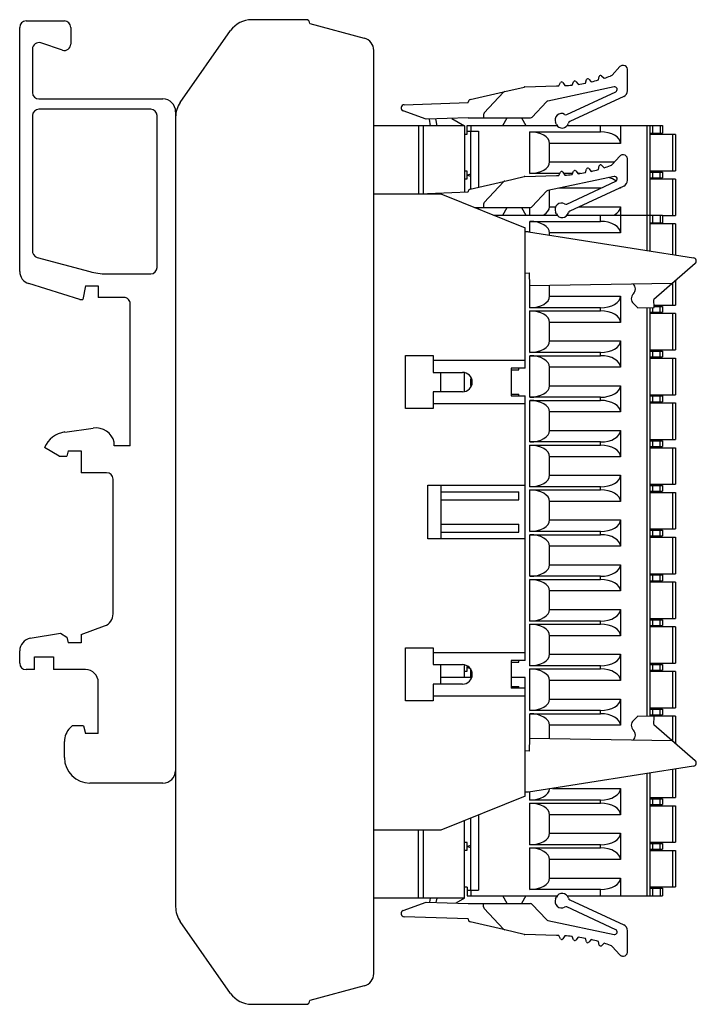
# Model space of a CAD drawing. Header units: millimetres. Extents: x 79.3 to 132.2, y 115.4 to 192.4.
import ezdxf

# ---------------------------------------------------------------- set-up
doc = ezdxf.new("R2010")
doc.units = ezdxf.units.MM
doc.header["$LTSCALE"] = 19.36
doc.layers.get('0').update_dxf_attribs({"linetype": 'CONTINUOUS'})

msp = doc.modelspace()

# ---------------------------------------------------------------- linework, layer by layer
at = {"color": 6, "linetype": 'Continuous'}
for p, q in [((79.303, 172.685), (79.303, 191.772)), ((79.803, 192.272), (82.803, 192.272)), ((83.303, 191.772), (83.303, 190.466)), ((101.703, 192.372), (97.445, 192.372)), ((102.003, 192.072), (106.262, 190.931)), ((91.864, 185.889), (95.806, 191.519)), ((82.645, 189.991), (80.961, 190.553)), ((80.303, 190.078), (80.303, 186.672)), ((107.002, 117.779), (107.002, 189.965)), ((125.638, 188.045), (126.25, 188.702)), ((126.54, 188.797), (126.47, 188.797)), ((124.579, 187.656), (124.643, 187.935)), ((124.809, 187.986), (125.018, 187.791)), ((126.84, 186.819), (126.84, 188.497)), ((118.819, 187.111), (121.29, 187.197)), ((125.799, 187.112), (120.614, 186.01)), ((121.48, 187.199), (121.614, 187.451)), ((121.787, 187.457), (121.939, 187.215)), ((122.525, 187.261), (122.636, 187.524)), ((122.808, 187.545), (122.981, 187.317)), ((123.56, 187.414), (123.649, 187.686)), ((123.818, 187.722), (124.01, 187.509)), ((114.545, 186.13), (117.141, 186.729)), ((115.644, 185.082), (117.149, 186.696)), ((117.25, 186.754), (118.762, 187.103)), ((122.113, 184.958), (125.925, 186.735)), ((126.552, 186.366), (122.332, 184.398)), ((80.803, 186.172), (90.503, 186.172)), ((109.382, 185.723), (114.39, 185.898)), ((114.39, 185.898), (114.39, 185.935)), ((120.51, 185.951), (119.395, 184.756)), ((80.303, 184.872), (80.303, 174.353)), ((89.553, 185.372), (80.803, 185.372)), ((90.053, 172.997), (90.053, 184.872)), ((91.503, 185.172), (91.503, 184.79)), ((111.107, 184.582), (109.305, 185.238)), ((115.59, 184.946), (115.59, 184.697)), ((91.502, 184.741), (91.502, 123.003)), ((114.102, 184.072), (107.002, 184.072)), ((110.502, 184.072), (110.502, 178.762)), ((110.902, 178.776), (110.902, 184.072)), ((114.39, 184.697), (111.107, 184.582)), ((111.449, 184.072), (111.358, 184.591)), ((111.83, 184.608), (111.924, 184.072)), ((113.098, 184.652), (114.102, 184.072)), ((114.102, 184.072), (114.102, 178.888)), ((114.299, 183.422), (114.299, 184.097)), ((114.299, 184.097), (121.34, 184.097)), ((114.39, 184.697), (119.253, 184.697)), ((117.095, 184.097), (117.441, 184.697)), ((118.557, 184.697), (118.903, 184.097)), ((121.287, 184.186), (121.224, 184.322)), ((122.14, 184.097), (129.599, 184.097)), ((124.74, 183.597), (124.74, 184.097)), ((126.299, 184.097), (126.299, 182.697)), ((128.599, 184.097), (128.599, 174.289)), ((129.599, 184.097), (129.599, 183.497)), ((114.102, 183.42), (114.299, 183.422)), ((114.299, 183.647), (115.199, 183.647)), ((114.599, 179.13), (114.599, 183.647)), ((115.199, 183.647), (115.199, 179.281)), ((119.199, 180.347), (119.199, 183.597)), ((119.199, 183.597), (124.74, 183.597)), ((130.599, 183.397), (128.599, 183.397)), ((128.626, 183.497), (129.599, 183.497)), ((130.599, 183.397), (130.599, 180.547)), ((120.758, 181.247), (120.758, 182.697)), ((126.54, 181.797), (126.47, 181.797)), ((124.809, 180.986), (125.018, 180.791)), ((125.638, 181.045), (126.25, 181.702)), ((126.84, 179.819), (126.84, 181.497)), ((114.299, 180.522), (114.104, 180.524)), ((114.299, 179.922), (114.299, 180.522)), ((118.819, 180.111), (121.29, 180.197)), ((121.559, 180.347), (119.199, 180.347)), ((121.48, 180.199), (121.614, 180.451)), ((121.787, 180.457), (121.939, 180.215)), ((122.561, 180.347), (121.856, 180.347)), ((122.525, 180.261), (122.636, 180.524)), ((122.808, 180.545), (122.981, 180.317)), ((123.182, 180.347), (122.981, 180.347)), ((123.56, 180.414), (123.649, 180.686)), ((123.818, 180.722), (124.01, 180.509)), ((124.579, 180.656), (124.643, 180.935)), ((128.599, 180.547), (130.599, 180.547)), ((128.599, 180.447), (129.599, 180.447)), ((129.599, 180.447), (129.599, 179.997)), ((114.102, 179.92), (114.299, 179.922)), ((114.545, 179.13), (117.141, 179.729)), ((115.644, 178.082), (117.149, 179.696)), ((117.25, 179.754), (118.762, 180.103)), ((125.799, 180.112), (120.614, 179.01)), ((122.113, 177.958), (125.925, 179.735)), ((130.599, 179.897), (128.599, 179.897)), ((128.626, 179.997), (129.599, 179.997)), ((130.599, 179.897), (130.599, 177.047)), ((107.002, 178.764), (112.243, 178.764)), ((110.561, 178.764), (114.39, 178.898)), ((112.243, 178.764), (118.847, 176.097)), ((114.39, 178.898), (114.39, 178.935)), ((120.51, 178.951), (119.395, 177.756)), ((120.758, 177.747), (120.758, 179.041)), ((126.552, 179.366), (122.332, 177.398)), ((126.299, 179.248), (126.299, 179.197)), ((115.59, 177.946), (115.59, 177.697)), ((114.885, 177.697), (119.253, 177.697)), ((115.199, 177.697), (115.199, 177.57)), ((117.095, 177.097), (117.441, 177.697)), ((118.557, 177.697), (118.903, 177.097)), ((119.199, 177.097), (119.199, 177.697)), ((121.287, 177.186), (121.224, 177.322)), ((126.299, 177.747), (126.299, 175.697)), ((116.371, 177.097), (121.34, 177.097)), ((119.199, 175.791), (119.199, 176.597)), ((119.199, 176.597), (124.74, 176.597)), ((122.14, 177.097), (129.599, 177.097)), ((124.74, 176.597), (124.74, 177.097)), ((130.599, 176.397), (128.599, 176.397)), ((128.626, 176.497), (129.599, 176.497)), ((129.599, 177.097), (129.599, 176.497)), ((129.599, 177.047), (130.599, 177.047)), ((130.599, 176.397), (130.599, 173.972)), ((118.847, 165.112), (118.847, 176.097)), ((119.115, 175.792), (118.847, 175.787)), ((119.115, 175.791), (132.019, 173.747)), ((120.758, 175.531), (120.758, 175.697)), ((80.673, 173.77), (84.787, 172.667)), ((132.146, 173.305), (128.923, 170.503)), ((86.081, 172.497), (89.553, 172.497)), ((118.847, 172.561), (119.169, 172.567)), ((119.166, 172.565), (119.184, 171.551)), ((84.003, 170.497), (80.008, 171.73)), ((130.352, 171.746), (119.181, 171.551)), ((130.599, 171.96), (130.599, 170.047)), ((84.453, 171.547), (84.243, 170.497)), ((84.453, 171.547), (85.453, 171.547)), ((85.453, 171.547), (85.453, 170.647)), ((119.199, 169.847), (119.199, 171.551)), ((120.758, 170.747), (120.758, 171.578)), ((84.003, 170.497), (84.243, 170.497)), ((87.453, 170.647), (85.453, 170.647)), ((126.299, 170.747), (126.299, 168.697)), ((128.932, 169.863), (128.921, 170.503)), ((87.953, 159.047), (87.953, 170.147)), ((124.74, 169.847), (119.199, 169.847)), ((119.199, 166.347), (119.199, 169.597)), ((119.199, 169.597), (124.74, 169.597)), ((124.74, 169.597), (124.74, 169.847)), ((127.652, 169.848), (127.32, 170.168)), ((127.652, 169.844), (128.93, 169.866)), ((128.599, 169.86), (128.599, 137.884)), ((128.626, 169.497), (129.599, 169.497)), ((128.929, 170.047), (130.599, 170.047)), ((128.93, 169.947), (129.599, 169.947)), ((129.599, 169.947), (129.599, 169.497)), ((120.758, 167.247), (120.758, 168.697)), ((130.599, 169.397), (128.599, 169.397)), ((130.599, 169.397), (130.599, 166.547)), ((126.299, 167.247), (126.299, 165.197)), ((124.74, 166.347), (119.199, 166.347)), ((124.74, 166.097), (124.74, 166.347)), ((128.599, 166.547), (130.599, 166.547)), ((128.599, 166.447), (129.599, 166.447)), ((129.599, 166.447), (129.599, 165.997)), ((109.474, 161.962), (109.474, 166.102)), ((109.474, 166.102), (111.659, 166.102)), ((111.659, 166.102), (111.659, 164.794)), ((111.659, 165.734), (118.847, 165.734)), ((119.199, 166.097), (124.74, 166.097)), ((119.199, 162.847), (119.199, 166.097)), ((128.599, 165.897), (130.599, 165.897)), ((128.626, 165.997), (129.599, 165.997)), ((130.599, 165.897), (130.599, 163.047)), ((111.659, 164.794), (113.945, 164.794)), ((112.243, 163.27), (112.243, 164.794)), ((114.102, 163.27), (114.102, 164.794)), ((117.755, 165.112), (117.755, 162.953)), ((118.847, 165.112), (117.755, 165.112)), ((117.755, 164.985), (118.339, 164.985)), ((118.339, 164.985), (118.339, 165.112)), ((120.758, 163.747), (120.758, 165.197)), ((114.599, 163.771), (114.599, 164.292)), ((111.659, 163.27), (111.659, 161.962)), ((113.945, 163.27), (111.659, 163.27)), ((126.299, 163.747), (126.299, 161.697)), ((117.755, 163.08), (118.339, 163.08)), ((117.755, 162.953), (118.847, 162.953)), ((118.339, 162.953), (118.339, 163.08)), ((118.847, 142.252), (118.847, 162.953)), ((124.74, 162.847), (119.199, 162.847)), ((119.199, 162.597), (124.74, 162.597)), ((119.199, 159.347), (119.199, 162.597)), ((124.74, 162.597), (124.74, 162.847)), ((128.599, 163.047), (130.599, 163.047)), ((128.599, 162.947), (129.599, 162.947)), ((128.626, 162.497), (129.599, 162.497)), ((129.599, 162.947), (129.599, 162.497)), ((111.659, 161.962), (109.474, 161.962)), ((118.847, 162.33), (111.659, 162.33)), ((128.599, 162.397), (130.599, 162.397)), ((130.599, 162.397), (130.599, 159.547)), ((120.758, 160.247), (120.758, 161.697)), ((82.831, 160.128), (85.049, 160.433)), ((126.299, 160.247), (126.299, 158.197)), ((128.599, 159.547), (130.599, 159.547)), ((128.599, 159.447), (129.599, 159.447)), ((129.599, 159.447), (129.599, 158.997)), ((82.403, 158.247), (81.254, 158.91)), ((83.103, 158.647), (82.996, 158.247)), ((83.103, 158.647), (84.103, 158.647)), ((84.103, 158.647), (84.103, 156.947)), ((86.703, 159.047), (86.703, 159.331)), ((87.953, 159.047), (86.703, 159.047)), ((124.74, 159.347), (119.199, 159.347)), ((119.199, 159.097), (124.74, 159.097)), ((119.199, 155.847), (119.199, 159.097)), ((124.74, 159.097), (124.74, 159.347)), ((128.599, 158.897), (130.599, 158.897)), ((128.626, 158.997), (129.599, 158.997)), ((130.599, 158.897), (130.599, 156.047)), ((82.403, 158.247), (82.996, 158.247)), ((120.758, 156.747), (120.758, 158.197)), ((86.103, 156.947), (84.103, 156.947)), ((86.603, 145.901), (86.603, 156.447)), ((126.299, 156.747), (126.299, 154.697)), ((111.227, 155.968), (118.847, 155.968)), ((111.227, 151.777), (111.227, 155.968)), ((112.243, 155.968), (112.243, 151.777)), ((124.74, 155.847), (119.199, 155.847)), ((119.199, 155.597), (124.74, 155.597)), ((119.199, 152.347), (119.199, 155.597)), ((124.74, 155.597), (124.74, 155.847)), ((128.599, 156.047), (130.599, 156.047)), ((128.599, 155.947), (129.599, 155.947)), ((129.599, 155.947), (129.599, 155.497)), ((112.243, 155.46), (118.339, 155.46)), ((112.243, 154.825), (118.339, 154.825)), ((118.339, 154.825), (118.339, 155.46)), ((128.599, 155.397), (130.599, 155.397)), ((128.626, 155.497), (129.599, 155.497)), ((130.599, 155.397), (130.599, 152.547)), ((120.758, 153.247), (120.758, 154.697)), ((126.299, 153.247), (126.299, 151.197)), ((112.243, 152.92), (118.339, 152.92)), ((118.339, 152.285), (118.339, 152.92)), ((128.599, 152.547), (130.599, 152.547)), ((118.847, 151.777), (111.227, 151.777)), ((112.243, 152.285), (118.339, 152.285)), ((124.74, 152.347), (119.199, 152.347)), ((119.199, 152.097), (124.74, 152.097)), ((119.199, 148.847), (119.199, 152.097)), ((124.74, 152.097), (124.74, 152.347)), ((128.599, 152.447), (129.599, 152.447)), ((128.599, 151.897), (130.599, 151.897)), ((128.626, 151.997), (129.599, 151.997)), ((129.599, 152.447), (129.599, 151.997)), ((130.599, 151.897), (130.599, 149.047)), ((120.758, 149.747), (120.758, 151.197)), ((126.299, 149.747), (126.299, 147.697)), ((124.74, 148.847), (119.199, 148.847)), ((124.74, 148.597), (124.74, 148.847)), ((128.599, 149.047), (130.599, 149.047)), ((128.599, 148.947), (129.599, 148.947)), ((129.599, 148.947), (129.599, 148.497)), ((119.199, 148.597), (124.74, 148.597)), ((119.199, 145.347), (119.199, 148.597)), ((130.599, 148.397), (128.599, 148.397)), ((128.626, 148.497), (129.599, 148.497)), ((130.599, 148.397), (130.599, 145.547)), ((120.758, 146.247), (120.758, 147.697)), ((126.299, 146.247), (126.299, 144.197)), ((128.599, 145.547), (130.599, 145.547)), ((84.103, 144.291), (85.945, 144.961)), ((124.74, 145.347), (119.199, 145.347)), ((119.199, 145.097), (124.74, 145.097)), ((119.199, 141.847), (119.199, 145.097)), ((124.74, 145.097), (124.74, 145.347)), ((128.599, 145.447), (129.599, 145.447)), ((130.599, 144.897), (128.599, 144.897)), ((128.626, 144.997), (129.599, 144.997)), ((129.599, 145.447), (129.599, 144.997)), ((130.599, 144.897), (130.599, 142.047)), ((80.129, 143.993), (82.485, 144.408)), ((82.485, 144.408), (82.984, 144.09)), ((82.984, 144.09), (83.103, 143.647)), ((84.103, 144.291), (84.103, 143.647)), ((120.758, 142.747), (120.758, 144.197)), ((84.103, 143.647), (83.103, 143.647)), ((109.474, 143.242), (111.659, 143.242)), ((109.474, 139.102), (109.474, 143.242)), ((111.659, 143.242), (111.659, 141.934)), ((79.303, 142.047), (79.303, 143.008)), ((80.453, 141.547), (80.453, 142.547)), ((80.453, 142.547), (81.953, 142.547)), ((81.953, 142.547), (81.953, 141.547)), ((111.659, 142.874), (118.847, 142.874)), ((126.299, 142.747), (126.299, 140.697)), ((111.659, 141.934), (113.945, 141.934)), ((112.243, 140.41), (112.243, 141.934)), ((114.102, 140.918), (114.102, 141.934)), ((114.299, 141.422), (114.299, 141.786)), ((118.847, 142.252), (117.755, 142.252)), ((117.755, 142.252), (117.755, 140.093)), ((117.755, 142.125), (118.339, 142.125)), ((118.339, 142.125), (118.339, 142.252)), ((124.74, 141.847), (119.199, 141.847)), ((124.74, 141.597), (124.74, 141.847)), ((128.599, 142.047), (130.599, 142.047)), ((128.599, 141.947), (129.599, 141.947)), ((129.599, 141.947), (129.599, 141.497)), ((80.453, 141.547), (79.803, 141.547)), ((84.453, 141.547), (81.953, 141.547)), ((114.602, 140.918), (112.243, 140.918)), ((114.102, 141.42), (114.299, 141.422)), ((114.599, 140.911), (114.599, 141.642)), ((118.847, 140.918), (117.755, 140.918)), ((118.847, 131.647), (118.847, 140.918)), ((119.199, 141.597), (124.74, 141.597)), ((119.199, 138.347), (119.199, 141.597)), ((130.599, 141.397), (128.599, 141.397)), ((128.626, 141.497), (129.599, 141.497)), ((130.599, 141.397), (130.599, 138.547)), ((85.453, 136.547), (85.453, 140.547)), ((113.945, 140.41), (111.659, 140.41)), ((111.659, 140.41), (111.659, 139.102)), ((117.755, 140.22), (118.339, 140.22)), ((118.339, 140.093), (118.339, 140.22)), ((120.758, 139.247), (120.758, 140.697)), ((118.847, 139.47), (111.659, 139.47)), ((118.847, 140.093), (117.755, 140.093)), ((111.659, 139.102), (109.474, 139.102)), ((126.299, 139.247), (126.299, 137.197)), ((124.74, 138.347), (119.199, 138.347)), ((119.199, 138.097), (124.74, 138.097)), ((119.199, 136.194), (119.199, 138.097)), ((124.74, 138.097), (124.74, 138.347)), ((127.32, 137.576), (127.652, 137.896)), ((128.93, 137.878), (127.652, 137.9)), ((128.599, 138.547), (130.599, 138.547)), ((128.599, 138.447), (129.599, 138.447)), ((128.626, 137.997), (129.599, 137.997)), ((130.599, 137.897), (128.799, 137.897)), ((128.921, 137.241), (128.932, 137.882)), ((129.599, 138.447), (129.599, 137.997)), ((130.599, 137.897), (130.599, 135.784)), ((83.242, 136.986), (83.403, 137.147)), ((84.292, 137.147), (83.403, 137.147)), ((84.292, 137.147), (84.453, 136.547)), ((120.758, 136.166), (120.758, 137.197)), ((128.923, 137.241), (132.146, 134.44)), ((85.453, 136.547), (84.453, 136.547)), ((82.803, 134.672), (82.803, 135.926)), ((119.184, 136.194), (119.166, 135.179)), ((119.181, 136.194), (130.352, 135.999)), ((119.169, 135.178), (118.847, 135.183)), ((132.019, 133.997), (119.115, 131.953)), ((128.599, 133.455), (128.599, 123.847)), ((130.599, 133.772), (130.599, 131.547)), ((90.503, 132.672), (84.803, 132.672)), ((119.115, 131.953), (118.847, 131.956)), ((119.199, 131.347), (119.199, 131.953)), ((126.299, 132.247), (126.299, 130.197)), ((118.847, 131.647), (112.243, 128.98)), ((124.74, 131.347), (119.199, 131.347)), ((119.199, 131.097), (124.74, 131.097)), ((119.199, 127.847), (119.199, 131.097)), ((124.74, 131.097), (124.74, 131.347)), ((128.599, 131.547), (130.599, 131.547)), ((128.599, 131.447), (129.599, 131.447)), ((128.626, 130.997), (129.599, 130.997)), ((129.599, 131.447), (129.599, 130.997)), ((115.199, 130.174), (115.199, 124.297)), ((120.758, 128.747), (120.758, 130.197)), ((128.599, 130.897), (130.599, 130.897)), ((130.599, 130.897), (130.599, 128.047)), ((114.102, 123.672), (114.102, 129.731)), ((114.599, 124.297), (114.599, 129.932)), ((112.243, 128.98), (107.002, 128.98)), ((110.502, 123.672), (110.502, 128.98)), ((110.902, 123.672), (110.902, 128.98)), ((126.299, 128.747), (126.299, 126.697)), ((114.299, 128.022), (114.104, 128.024)), ((114.299, 127.422), (114.299, 128.022)), ((124.74, 127.847), (119.199, 127.847)), ((124.74, 127.597), (124.74, 127.847)), ((128.599, 128.047), (130.599, 128.047)), ((128.599, 127.947), (129.599, 127.947)), ((129.599, 127.947), (129.599, 127.497)), ((114.102, 127.42), (114.299, 127.422)), ((119.199, 127.597), (124.74, 127.597)), ((119.199, 124.347), (119.199, 127.597)), ((128.599, 127.397), (130.599, 127.397)), ((128.626, 127.497), (129.599, 127.497)), ((130.599, 127.397), (130.599, 124.547)), ((120.758, 125.247), (120.758, 126.697)), ((126.299, 125.247), (126.299, 123.847)), ((114.299, 124.522), (114.104, 124.524)), ((114.299, 124.522), (114.299, 123.847)), ((114.299, 124.297), (115.199, 124.297)), ((124.74, 124.347), (119.199, 124.347)), ((124.74, 123.847), (124.74, 124.347)), ((128.599, 124.547), (130.599, 124.547)), ((128.599, 124.447), (129.599, 124.447)), ((129.599, 124.447), (129.599, 123.847)), ((114.102, 123.672), (107.002, 123.672)), ((109.305, 122.706), (111.107, 123.362)), ((111.107, 123.362), (114.39, 123.247)), ((111.393, 123.352), (111.449, 123.672)), ((111.924, 123.672), (111.865, 123.335)), ((114.102, 123.672), (113.424, 123.281)), ((114.299, 123.847), (121.34, 123.847)), ((114.39, 123.247), (119.253, 123.247)), ((115.59, 123.007), (115.59, 123.247)), ((117.441, 123.247), (117.095, 123.847)), ((118.903, 123.847), (118.557, 123.247)), ((121.224, 123.622), (121.287, 123.758)), ((122.14, 123.847), (129.599, 123.847)), ((122.332, 123.546), (126.552, 121.579)), ((117.149, 121.248), (115.644, 122.862)), ((119.395, 123.188), (120.51, 121.993)), ((125.925, 121.209), (122.113, 122.986)), ((95.806, 116.225), (91.864, 121.856)), ((114.39, 122.046), (109.382, 122.221)), ((114.39, 122.046), (114.39, 122.009)), ((117.141, 121.215), (114.545, 121.814)), ((120.614, 121.934), (125.799, 120.832)), ((118.762, 120.841), (117.25, 121.19)), ((126.84, 119.447), (126.84, 121.125)), ((121.29, 120.747), (118.819, 120.833)), ((121.614, 120.493), (121.48, 120.746)), ((121.939, 120.73), (121.787, 120.487)), ((122.636, 120.42), (122.525, 120.683)), ((122.981, 120.627), (122.808, 120.399)), ((123.649, 120.258), (123.56, 120.53)), ((124.01, 120.435), (123.818, 120.222)), ((124.643, 120.009), (124.579, 120.288)), ((125.018, 120.153), (124.809, 119.958)), ((126.25, 119.242), (125.638, 119.899)), ((126.47, 119.147), (126.54, 119.147)), ((106.262, 116.813), (102.003, 115.672)), ((97.445, 115.372), (101.703, 115.372))]:
    msp.add_line(p, q, dxfattribs=at)
at = {"color": 9, "linetype": 'Continuous'}
for p, q in [((114.599, 184.097), (114.599, 183.647)), ((128.399, 174.321), (128.399, 184.097)), ((128.799, 184.097), (128.799, 183.497)), ((129.399, 184.097), (129.399, 183.497)), ((130.399, 180.547), (130.399, 183.397)), ((126.299, 182.697), (120.758, 182.697)), ((120.758, 181.247), (125.826, 181.247)), ((128.799, 180.447), (128.799, 179.997)), ((129.399, 179.997), (129.399, 180.447)), ((130.399, 177.047), (130.399, 179.897)), ((124.771, 179.197), (121.494, 179.197)), ((126.299, 179.197), (126.19, 179.197)), ((120.758, 177.747), (121.232, 177.747)), ((123.081, 177.747), (126.299, 177.747)), ((128.799, 177.097), (128.799, 176.497)), ((129.399, 177.097), (129.399, 176.497)), ((130.399, 174.004), (130.399, 176.397)), ((126.299, 175.697), (120.758, 175.697)), ((130.399, 170.047), (130.399, 171.786)), ((120.758, 170.747), (126.299, 170.747)), ((128.399, 137.887), (128.399, 169.857)), ((128.799, 169.866), (128.799, 169.497)), ((129.399, 169.497), (129.399, 169.947)), ((126.299, 168.697), (120.758, 168.697)), ((130.399, 166.547), (130.399, 169.397)), ((120.758, 167.247), (126.299, 167.247)), ((128.799, 166.447), (128.799, 165.997)), ((129.399, 165.997), (129.399, 166.447)), ((130.399, 163.047), (130.399, 165.897)), ((126.299, 165.197), (120.758, 165.197)), ((120.758, 163.747), (126.299, 163.747)), ((128.799, 162.947), (128.799, 162.497)), ((129.399, 162.497), (129.399, 162.947)), ((130.399, 159.547), (130.399, 162.397)), ((126.299, 161.697), (120.758, 161.697)), ((120.758, 160.247), (126.299, 160.247)), ((128.799, 159.447), (128.799, 158.997)), ((129.399, 158.997), (129.399, 159.447)), ((130.399, 156.047), (130.399, 158.897)), ((126.299, 158.197), (120.758, 158.197)), ((120.758, 156.747), (126.299, 156.747)), ((128.799, 155.947), (128.799, 155.497)), ((129.399, 155.497), (129.399, 155.947)), ((130.399, 152.547), (130.399, 155.397)), ((126.299, 154.697), (120.758, 154.697)), ((120.758, 153.247), (126.299, 153.247)), ((128.799, 152.447), (128.799, 151.997)), ((129.399, 151.997), (129.399, 152.447)), ((130.399, 149.047), (130.399, 151.897)), ((126.299, 151.197), (120.758, 151.197)), ((120.758, 149.747), (126.299, 149.747)), ((128.799, 148.947), (128.799, 148.497)), ((129.399, 148.497), (129.399, 148.947)), ((130.399, 145.547), (130.399, 148.397)), ((126.299, 147.697), (120.758, 147.697)), ((120.758, 146.247), (126.299, 146.247)), ((128.799, 145.447), (128.799, 144.997)), ((129.399, 144.997), (129.399, 145.447)), ((130.399, 142.047), (130.399, 144.897)), ((126.299, 144.197), (120.758, 144.197)), ((120.758, 142.747), (126.299, 142.747)), ((128.799, 141.947), (128.799, 141.497)), ((129.399, 141.497), (129.399, 141.947)), ((130.399, 138.547), (130.399, 141.397)), ((126.299, 140.697), (120.758, 140.697)), ((120.758, 139.247), (126.299, 139.247)), ((128.799, 138.447), (128.799, 137.997)), ((129.399, 137.997), (129.399, 138.447)), ((130.399, 135.958), (130.399, 137.897)), ((126.299, 137.197), (120.758, 137.197)), ((128.399, 123.847), (128.399, 133.424)), ((130.399, 131.547), (130.399, 133.74)), ((120.971, 132.247), (126.299, 132.247)), ((128.799, 131.447), (128.799, 130.997)), ((129.399, 130.997), (129.399, 131.447)), ((126.299, 130.197), (120.758, 130.197)), ((130.399, 128.047), (130.399, 130.897)), ((120.758, 128.747), (126.299, 128.747)), ((128.799, 127.947), (128.799, 127.497)), ((129.399, 127.497), (129.399, 127.947)), ((130.399, 124.547), (130.399, 127.397)), ((126.299, 126.697), (120.758, 126.697)), ((120.758, 125.247), (126.299, 125.247)), ((114.599, 124.297), (114.599, 123.847)), ((128.799, 124.447), (128.799, 123.847)), ((129.399, 124.447), (129.399, 123.847))]:
    msp.add_line(p, q, dxfattribs=at)
at = {"color": 7, "linetype": 'Continuous'}
for p, q in [((114.599, 180.302), (114.299, 180.222)), ((114.299, 180.222), (114.599, 180.142)), ((114.392, 141.747), (114.299, 141.722)), ((114.299, 141.722), (114.503, 141.667)), ((114.599, 127.802), (114.299, 127.722)), ((114.299, 127.722), (114.599, 127.642))]:
    msp.add_line(p, q, dxfattribs=at)
at = {"color": 6, "linetype": 'Continuous'}
for centre, radius, start, end in [((79.803, 191.772), 0.5, 90, 180), ((82.803, 191.772), 0.5, 360, 90), ((97.445, 190.372), 2, 90, 145), ((101.703, 192.072), 0.3, 360, 90), ((80.803, 190.078), 0.5, 71.56507, 180), ((82.803, 190.466), 0.5, 251.56507, 360), ((106.003, 189.965), 1, 0.06729, 75), ((126.47, 188.497), 0.3, 90, 137), ((126.54, 188.497), 0.3, 360, 90), ((124.74, 187.913), 0.1, 47, 167), ((121.29, 199.197), 12, 288.09667, 290.6246), ((125.419, 188.25), 0.3, 290.6607, 317), ((118.83, 186.811), 0.3, 92, 103), ((121.29, 199.197), 12, 269.99944, 270.90333), ((121.702, 187.404), 0.1, 32, 152), ((121.29, 199.197), 12, 273.09667, 275.90333), ((122.729, 187.485), 0.1, 37, 157.00001), ((121.29, 199.197), 12, 278.09667, 280.90333), ((123.744, 187.655), 0.1, 42, 162), ((121.29, 199.197), 12, 283.09667, 285.90333), ((125.84, 186.917), 0.2, 295, 102), ((80.803, 186.672), 0.5, 180, 270), ((117.295, 186.559), 0.2, 103, 137.00001), ((126.34, 186.819), 0.5, 295, 360), ((90.503, 185.172), 1, 360, 90), ((93.502, 184.741), 2, 145, 180), ((109.39, 185.473), 0.25, 92, 250), ((114.59, 185.935), 0.2, 103, 180), ((120.656, 185.815), 0.2, 102, 137), ((80.803, 184.872), 0.5, 90, 180), ((89.553, 184.872), 0.5, 360, 90), ((115.79, 184.946), 0.2, 137, 180), ((121.677, 184.534), 0.5, 59.8499, 205), ((122.028, 185.139), 0.2, 239.8499, 295), ((119.253, 184.897), 0.2, 270, 317), ((121.74, 184.397), 0.5, 205, 345.06782), ((122.417, 184.217), 0.2, 115, 165.06782), ((126.47, 181.497), 0.3, 90, 137), ((126.54, 181.497), 0.3, 360, 90), ((124.74, 180.913), 0.1, 47, 167), ((121.29, 192.197), 12, 288.09667, 290.6246), ((125.419, 181.25), 0.3, 290.6607, 317), ((121.29, 192.197), 12, 269.99944, 270.90333), ((121.702, 180.404), 0.1, 32, 152), ((121.29, 192.197), 12, 273.09667, 275.90333), ((122.729, 180.485), 0.1, 37, 157.00001), ((121.29, 192.197), 12, 278.09667, 280.90333), ((123.744, 180.655), 0.1, 42, 162), ((121.29, 192.197), 12, 283.09667, 285.90333), ((117.295, 179.559), 0.2, 103, 137.00001), ((118.83, 179.811), 0.3, 92, 103), ((125.84, 179.917), 0.2, 295, 102), ((126.34, 179.819), 0.5, 295, 360), ((114.59, 178.935), 0.2, 103, 180), ((120.656, 178.815), 0.2, 102, 137), ((115.79, 177.946), 0.2, 137, 180), ((121.677, 177.534), 0.5, 59.8499, 205), ((122.028, 178.139), 0.2, 239.8499, 295), ((119.253, 177.897), 0.2, 270, 317), ((121.74, 177.397), 0.5, 205, 345.06782), ((122.417, 177.217), 0.2, 115, 165.06782), ((80.868, 174.303), 0.567, 174.94419, 249.94418), ((131.979, 173.496), 0.254, 311, 81), ((80.303, 172.685), 1, 180, 252.85445), ((86.081, 177.497), 5, 255, 270), ((89.553, 172.997), 0.5, 270, 0), ((126.964, 171.305), 0.508, 312.40962, 49.59038), ((87.453, 170.147), 0.5, 0, 90.00001), ((127.65, 170.555), 0.508, 132.40962, 229.59038), ((113.945, 164.032), 0.762, 270, 90), ((85.253, 158.947), 1.5, 14.83511, 97.82071), ((83.103, 158.147), 2, 97.82073, 157.56777), ((86.103, 156.447), 0.5, 360, 90), ((85.603, 145.901), 1, 290, 0), ((80.303, 143.008), 1, 100, 180), ((79.803, 142.047), 0.5, 180, 270), ((113.945, 141.172), 0.762, 270, 90), ((84.453, 140.547), 1, 360, 90), ((127.65, 137.189), 0.508, 130.40962, 227.59038), ((84.303, 135.926), 1.5, 135, 180), ((126.964, 136.439), 0.508, 310.40962, 47.59038), ((84.803, 134.672), 2, 180, 270), ((131.979, 134.248), 0.254, 279, 49), ((90.503, 133.672), 1, 270, 358.04009), ((121.74, 123.547), 0.5, 14.93218, 155), ((119.253, 123.047), 0.2, 43, 90), ((121.677, 123.411), 0.5, 155, 300.18011), ((122.417, 123.727), 0.2, 194.93218, 245), ((93.502, 123.003), 2, 180, 215), ((109.39, 122.471), 0.25, 110, 268), ((115.79, 122.998), 0.2, 180, 223), ((122.028, 122.805), 0.2, 65, 120.07505), ((114.59, 122.009), 0.2, 180, 257), ((120.656, 122.13), 0.2, 223, 258), ((117.295, 121.385), 0.2, 222.99999, 257), ((125.84, 121.028), 0.2, 258, 65), ((126.34, 121.125), 0.5, 0, 65), ((118.83, 121.133), 0.3, 257, 268), ((121.29, 108.747), 12, 89.09667, 90.00042), ((121.702, 120.54), 0.1, 208, 328), ((121.29, 108.747), 12, 84.09667, 86.90333), ((122.729, 120.459), 0.1, 202.99999, 323), ((121.29, 108.747), 12, 79.09667, 81.90333), ((123.744, 120.289), 0.1, 198, 318), ((121.29, 108.747), 12, 74.09667, 76.90333), ((121.29, 108.747), 12, 69.3754, 71.90333), ((124.74, 120.031), 0.1, 193, 313), ((125.419, 119.695), 0.3, 43, 69.3393), ((126.54, 119.447), 0.3, 270, 0), ((126.47, 119.447), 0.3, 223, 270), ((106.003, 117.779), 1, 285, 359.93272), ((97.445, 117.372), 2, 215, 270), ((101.703, 115.672), 0.3, 270, 0)]:
    msp.add_arc(centre, radius, start, end, dxfattribs=at)
for centre, start_param, end_param in [((119.199, 182.697), 0, 1.570796), ((124.74, 182.697), 0, 1.570796), ((119.199, 181.247), -1.570796, 0), ((124.74, 179.197), 0.686292, 1.171451), ((124.74, 179.197), 0, 0.054125), ((119.199, 177.747), -0.814763, 0), ((124.74, 177.747), -0.81477, 0), ((119.199, 175.697), 0, 1.570796), ((124.74, 175.697), 0, 1.570796), ((119.199, 170.747), -1.570796, 0), ((124.74, 170.747), -1.570796, 0), ((119.199, 168.697), 0, 1.570796), ((124.74, 168.697), 0, 1.570796), ((119.199, 167.247), -1.570796, 0), ((124.74, 167.247), -1.570796, 0), ((119.199, 165.197), 0, 1.570796), ((124.74, 165.197), 0, 1.570796), ((119.199, 163.747), -1.570796, 0), ((124.74, 163.747), -1.570796, 0), ((119.199, 161.697), 0, 1.570796), ((124.74, 161.697), 0, 1.570796), ((119.199, 160.247), -1.570796, 0), ((124.74, 160.247), -1.570796, 0), ((119.199, 158.197), 0, 1.570796), ((124.74, 158.197), 0, 1.570796), ((119.199, 156.747), -1.570796, 0), ((124.74, 156.747), -1.570796, 0), ((119.199, 154.697), 0, 1.570796), ((124.74, 154.697), 0, 1.570796), ((119.199, 153.247), -1.570796, 0), ((124.74, 153.247), -1.570796, 0), ((119.199, 151.197), 0, 1.570796), ((124.74, 151.197), 0, 1.570796), ((119.199, 149.747), -1.570796, 0), ((124.74, 149.747), -1.570796, 0), ((119.199, 147.697), 0, 1.570796), ((124.74, 147.697), 0, 1.570796), ((119.199, 146.247), -1.570796, 0), ((124.74, 146.247), -1.570796, 0), ((119.199, 144.197), 0, 1.570796), ((124.74, 144.197), 0, 1.570796), ((119.199, 142.747), -1.570796, 0), ((124.74, 142.747), -1.570796, 0), ((119.199, 140.697), 0, 1.570796), ((124.74, 140.697), 0, 1.570796), ((119.199, 139.247), -1.570796, 0), ((124.74, 139.247), -1.570796, 0), ((119.199, 137.197), 0, 1.570796), ((124.74, 137.197), 0, 1.570796), ((119.199, 132.247), -1.570796, -0.038264), ((124.74, 132.247), -1.570796, 0), ((119.199, 130.197), 0, 1.570796), ((124.74, 130.197), 0, 1.570796), ((119.199, 128.747), -1.570796, 0), ((124.74, 128.747), -1.570796, 0), ((119.199, 126.697), 0, 1.570796), ((124.74, 126.697), 0, 1.570796), ((119.199, 125.247), -1.570796, 0), ((124.74, 125.247), -1.570796, 0)]:
    msp.add_ellipse(centre, major_axis=(1.559, 0), ratio=0.57735, start_param=start_param, end_param=end_param, dxfattribs=at)

doc.saveas('drawing.dxf')
